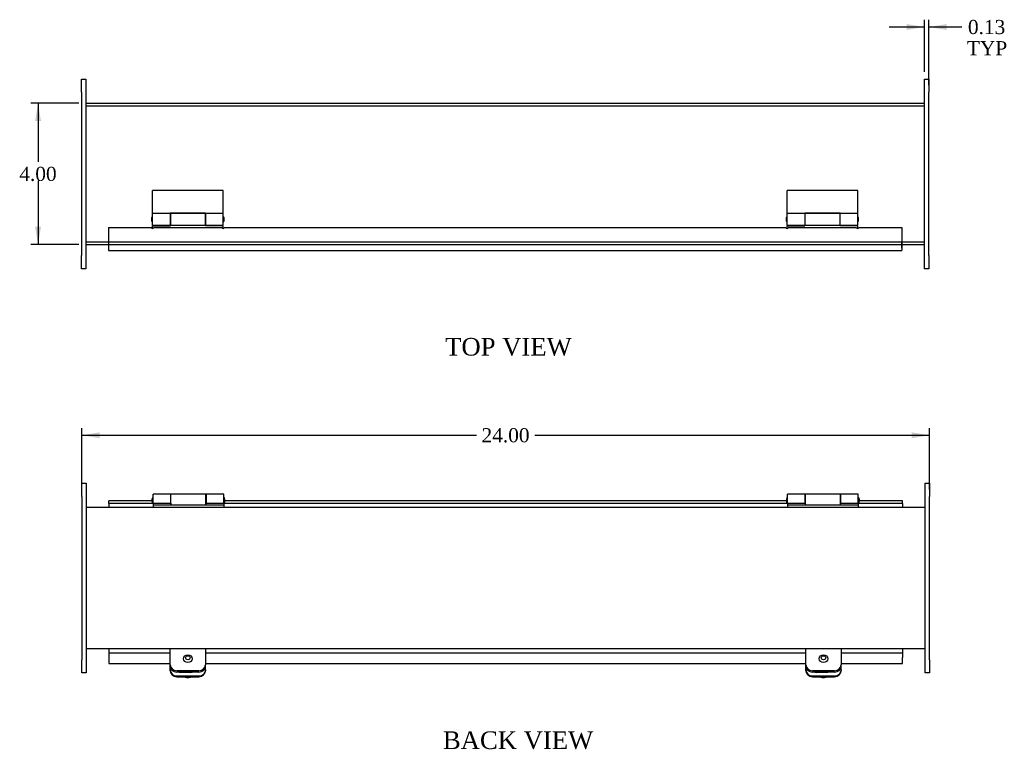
# Model space of a CAD drawing. Header units: inches. Extents: x 2 to 77.6, y 1.4 to 51.4.
# Tile 2 of 3: x 14.5 to 42.4, y 29.5 to 50.2. Entities that reach past the tile are written whole.
import ezdxf
from ezdxf.enums import TextEntityAlignment as Align
from ezdxf.lldxf.tags import DXFTag

# ---------------------------------------------------------------- set-up
doc = ezdxf.new("R2010")
doc.units = ezdxf.units.IN
doc.header["$MEASUREMENT"] = 0
for name, color, linetype in [('COM40176', 7, 'CONTINUOUS'), ('COM49230', 7, 'CONTINUOUS'), ('COM49231', 7, 'CONTINUOUS'), ('COM52631', 7, 'CONTINUOUS'), ('COM71012', 7, 'CONTINUOUS'), ('DEFAULT', 7, 'CONTINUOUS'), ('GSK11095', 7, 'CONTINUOUS'), ('HNG11000', 7, 'CONTINUOUS'), ('SCS19419', 7, 'CONTINUOUS')]:
    doc.layers.add(name, color=color, linetype=linetype)
doc.styles.add('SEACAD_TIMES_NEW_ROMAN', font='times.ttf')
tags = doc.linetypes.add('HIDDEN2', pattern=[0.1875, 0.125, -0.0625]).pattern_tags.tags
tags[6:7] = [DXFTag(74, 4), DXFTag(75, 0), DXFTag(340, '0'), DXFTag(46, 0.0), DXFTag(50, 0.0), DXFTag(44, 0.0), DXFTag(45, 0.0)]
tags[4:5] = [DXFTag(74, 4), DXFTag(75, 0), DXFTag(340, '0'), DXFTag(46, 0.0), DXFTag(50, 0.0), DXFTag(44, 0.0), DXFTag(45, 0.0)]

# ---------------------------------------------------------------- blocks, each defined once
blk = doc.blocks.new('GDIMGGROUP')
at = {"layer": 'DEFAULT', "linetype": 'Continuous'}
for points in [[(14.974, 47.295), (15.14, 47.295), (15.057, 47.795)], [(14.974, 44.295), (15.057, 43.795), (15.14, 44.295)]]:
    blk.add_hatch(color=136, dxfattribs=at).paths.add_polyline_path(points)
at = {"layer": 'DEFAULT', "color": 136, "linetype": 'Continuous'}
for p, q in [((16.208, 47.795), (14.857, 47.795)), ((15.057, 47.795), (15.057, 46.135)), ((15.057, 45.595), (15.057, 43.795)), ((16.208, 43.795), (14.857, 43.795))]:
    blk.add_line(p, q, dxfattribs=at)
at = {"layer": 'DEFAULT', "color": 136, "linetype": 'Continuous', "style": 'SEACAD_TIMES_NEW_ROMAN'}
blk.add_text('4.00', height=0.4, dxfattribs=at).set_placement((14.526, 45.995), align=Align.TOP_LEFT)
blk = doc.blocks.new('GDIMGGROUP10')
at = {"layer": 'DEFAULT', "linetype": 'Continuous'}
for points in [[(39.658, 50.039), (39.658, 49.873), (40.158, 49.956)], [(40.783, 50.039), (40.283, 49.956), (40.783, 49.873)]]:
    blk.add_hatch(color=136, dxfattribs=at).paths.add_polyline_path(points)
at = {"layer": 'DEFAULT', "color": 136, "linetype": 'Continuous'}
for p, q in [((39.158, 49.956), (40.158, 49.956)), ((40.158, 48.682), (40.158, 50.156)), ((40.283, 48.307), (40.283, 50.156)), ((40.283, 49.956), (41.021, 49.956)), ((41.021, 49.956), (41.221, 49.956))]:
    blk.add_line(p, q, dxfattribs=at)
at = {"layer": 'DEFAULT', "color": 136, "linetype": 'Continuous', "style": 'SEACAD_TIMES_NEW_ROMAN'}
for s, p in [('0.13', (41.39, 50.156)), ('TYP', (41.361, 49.556))]:
    blk.add_text(s, height=0.4, dxfattribs=at).set_placement(p, align=Align.TOP_LEFT)
blk = doc.blocks.new('GDIMGGROUP19')
at = {"layer": 'DEFAULT', "linetype": 'Continuous'}
for points in [[(16.799, 38.473), (16.299, 38.39), (16.799, 38.306)], [(39.799, 38.473), (39.799, 38.306), (40.299, 38.39)]]:
    blk.add_hatch(color=136, dxfattribs=at).paths.add_polyline_path(points)
at = {"layer": 'DEFAULT', "color": 136, "linetype": 'Continuous'}
for p, q in [((16.299, 36.855), (16.299, 38.59)), ((40.299, 36.855), (40.299, 38.59)), ((16.299, 38.39), (27.476, 38.39)), ((29.121, 38.39), (40.299, 38.39))]:
    blk.add_line(p, q, dxfattribs=at)
at = {"layer": 'DEFAULT', "color": 136, "linetype": 'Continuous', "style": 'SEACAD_TIMES_NEW_ROMAN'}
blk.add_text('24.00', height=0.4, dxfattribs=at).set_placement((27.616, 38.59), align=Align.TOP_LEFT)

msp = doc.modelspace()

# ---------------------------------------------------------------- linework, layer by layer
at = {"layer": 'COM40176', "color": 7, "linetype": 'Continuous'}
for p, q in [((18.799, 31.744), (18.799, 31.85)), ((19.799, 31.744), (19.799, 31.85)), ((36.799, 31.744), (36.799, 31.85)), ((37.799, 31.744), (37.799, 31.85)), ((18.799, 31.72), (18.799, 31.744)), ((18.987, 31.574), (19.611, 31.574)), ((18.987, 31.55), (19.611, 31.55)), ((19.376, 31.673), (19.095, 31.673)), ((19.799, 31.744), (19.799, 31.72)), ((36.799, 31.72), (36.799, 31.744)), ((36.987, 31.574), (37.611, 31.574)), ((36.987, 31.55), (37.611, 31.55)), ((37.376, 31.673), (37.095, 31.673)), ((37.799, 31.744), (37.799, 31.72))]:
    msp.add_line(p, q, dxfattribs=at)
for centre, major_axis, start_param, end_param in [((18.987, 31.744), (-0.188, 0), 0, 1.570796), ((18.987, 31.72), (0.188, 0), 3.141593, 4.712389), ((19.095, 31.8), (0.141, 0), 4.393647, 4.712389), ((19.376, 31.8), (-0.141, 0), 1.570796, 1.889538), ((19.611, 31.744), (-0.188, 0), 1.570796, 3.141593), ((19.611, 31.72), (0.188, 0), 4.712389, 6.283185), ((36.987, 31.744), (-0.188, 0), 0, 1.570796), ((36.987, 31.72), (0.188, 0), 3.141593, 4.712389), ((37.095, 31.8), (0.141, 0), 4.393647, 4.712389), ((37.376, 31.8), (-0.141, 0), 1.570796, 1.889538), ((37.611, 31.744), (-0.188, 0), 1.570796, 3.141593), ((37.611, 31.72), (0.188, 0), 4.712389, 6.283185)]:
    msp.add_ellipse(centre, major_axis=major_axis, ratio=0.906308, start_param=start_param, end_param=end_param, dxfattribs=at)
at = {"layer": 'COM49230', "color": 7, "linetype": 'Continuous'}
for p, q in [((16.408, 47.795), (40.158, 47.795)), ((16.408, 43.795), (17.049, 43.795)), ((39.517, 43.795), (40.158, 43.795)), ((40.174, 36.343), (16.424, 36.343)), ((40.174, 32.343), (16.424, 32.343))]:
    msp.add_line(p, q, dxfattribs=at)
at = {"layer": 'COM49230', "color": 7, "linetype": 'HIDDEN2'}
for p, q in [((16.408, 47.723), (40.158, 47.723)), ((16.408, 43.867), (40.158, 43.867)), ((17.049, 43.795), (39.517, 43.795))]:
    msp.add_line(p, q, dxfattribs=at)
at = {"layer": 'COM49231', "color": 7, "linetype": 'Continuous'}
for p, q in [((17.049, 44.279), (17.049, 43.731)), ((17.049, 44.279), (18.269, 44.279)), ((18.329, 44.279), (20.269, 44.279)), ((20.329, 44.279), (36.237, 44.279)), ((36.297, 44.279), (38.237, 44.279)), ((38.297, 44.279), (39.517, 44.279)), ((39.517, 44.279), (39.517, 43.731)), ((17.049, 43.731), (17.049, 43.623)), ((17.049, 43.623), (39.517, 43.623)), ((39.517, 43.731), (39.517, 43.623)), ((17.065, 36.458), (17.065, 36.53)), ((18.285, 36.53), (17.065, 36.53)), ((18.29, 36.53), (18.285, 36.53)), ((18.285, 36.53), (18.285, 36.458)), ((20.345, 36.53), (20.34, 36.53)), ((20.345, 36.458), (20.345, 36.53)), ((36.253, 36.53), (20.345, 36.53)), ((36.258, 36.53), (36.253, 36.53)), ((36.253, 36.53), (36.253, 36.458)), ((38.313, 36.53), (38.308, 36.53)), ((39.533, 36.53), (38.313, 36.53)), ((38.313, 36.458), (38.313, 36.53)), ((39.533, 36.458), (39.533, 36.53)), ((18.285, 36.458), (17.065, 36.458)), ((18.315, 36.458), (18.285, 36.458)), ((20.345, 36.458), (20.315, 36.458)), ((36.253, 36.458), (20.345, 36.458)), ((36.283, 36.458), (36.253, 36.458)), ((38.313, 36.458), (38.283, 36.458)), ((39.533, 36.458), (38.313, 36.458)), ((17.065, 32.227), (18.799, 32.227)), ((17.065, 32.227), (17.065, 32.093)), ((17.065, 32.093), (17.065, 31.92)), ((19.799, 32.227), (36.799, 32.227)), ((37.799, 32.227), (39.533, 32.227)), ((39.533, 32.227), (39.533, 32.093)), ((39.533, 31.92), (39.533, 32.093)), ((17.065, 31.92), (18.799, 31.92)), ((19.799, 31.92), (36.799, 31.92)), ((37.799, 31.92), (39.533, 31.92))]:
    msp.add_line(p, q, dxfattribs=at)
for centre in [(18.299, 44.279), (20.299, 44.279), (36.267, 44.279), (38.267, 44.279)]:
    msp.add_arc(centre, 0.03, 180, 0, dxfattribs=at)
at = {"layer": 'COM52631', "color": 7, "linetype": 'Continuous'}
for p, q in [((18.799, 32.26), (18.799, 32.343)), ((18.799, 31.89), (18.799, 32.26)), ((19.799, 32.343), (19.799, 32.26)), ((19.799, 32.26), (19.799, 31.89)), ((36.799, 32.26), (36.799, 32.343)), ((36.799, 31.89), (36.799, 32.26)), ((37.799, 32.343), (37.799, 32.26)), ((37.799, 32.26), (37.799, 31.89)), ((18.799, 31.85), (18.799, 31.89)), ((19.799, 31.85), (19.799, 31.89)), ((36.799, 31.85), (36.799, 31.89)), ((37.799, 31.85), (37.799, 31.89)), ((19.611, 31.72), (18.987, 31.72)), ((19.611, 31.679), (18.987, 31.679)), ((37.611, 31.72), (36.987, 31.72)), ((37.611, 31.679), (36.987, 31.679))]:
    msp.add_line(p, q, dxfattribs=at)
for centre, start_param, end_param in [((18.987, 31.89), 3.141593, 4.712389), ((18.987, 31.85), 3.141593, 4.712389), ((19.611, 31.89), 4.712389, 6.283185), ((19.611, 31.85), 4.712389, 6.283185), ((36.987, 31.89), 3.141593, 4.712389), ((36.987, 31.85), 3.141593, 4.712389), ((37.611, 31.89), 4.712389, 6.283185), ((37.611, 31.85), 4.712389, 6.283185)]:
    msp.add_ellipse(centre, major_axis=(0.188, 0), ratio=0.906308, start_param=start_param, end_param=end_param, dxfattribs=at)
at = {"layer": 'COM71012', "color": 7, "linetype": 'Continuous'}
for p, q in [((16.283, 48.482), (16.408, 48.482)), ((16.283, 48.107), (16.283, 48.482)), ((16.408, 48.482), (16.408, 48.107)), ((40.158, 48.107), (40.158, 48.482)), ((40.158, 48.482), (40.283, 48.482)), ((40.283, 48.482), (40.283, 48.107)), ((16.283, 48.107), (16.283, 43.482)), ((16.408, 48.107), (16.408, 43.482)), ((40.158, 43.482), (40.158, 48.107)), ((40.283, 43.482), (40.283, 48.107)), ((16.283, 43.107), (16.283, 43.482)), ((16.408, 43.482), (16.408, 43.107)), ((40.158, 43.107), (40.158, 43.482)), ((40.283, 43.482), (40.283, 43.107)), ((16.408, 43.107), (16.283, 43.107)), ((40.283, 43.107), (40.158, 43.107)), ((16.299, 37.03), (16.424, 37.03)), ((16.299, 36.655), (16.299, 37.03)), ((16.424, 37.03), (16.424, 36.655)), ((40.174, 36.655), (40.174, 37.03)), ((40.174, 37.03), (40.299, 37.03)), ((40.299, 37.03), (40.299, 36.655)), ((16.299, 36.655), (16.299, 32.03)), ((16.424, 36.655), (16.424, 32.03)), ((40.174, 32.03), (40.174, 36.655)), ((40.299, 32.03), (40.299, 36.655)), ((16.299, 31.655), (16.299, 32.03)), ((16.424, 32.03), (16.424, 31.655)), ((40.174, 31.655), (40.174, 32.03)), ((40.299, 32.03), (40.299, 31.655)), ((16.424, 31.655), (16.299, 31.655)), ((40.299, 31.655), (40.174, 31.655))]:
    msp.add_line(p, q, dxfattribs=at)
at = {"layer": 'GSK11095', "color": 7, "linetype": 'Continuous'}
for p, q in [((39.517, 43.883), (39.517, 43.883)), ((39.517, 43.883), (39.517, 43.883)), ((39.517, 43.695), (39.517, 43.883)), ((39.517, 43.695), (39.517, 43.695)), ((39.517, 43.695), (39.517, 43.695)), ((17.065, 36.458), (17.065, 36.458)), ((17.065, 36.458), (17.065, 36.343)), ((17.065, 36.458), (17.065, 36.458)), ((39.533, 36.458), (39.533, 36.343)), ((17.065, 32.343), (17.065, 32.227)), ((17.065, 32.227), (17.065, 32.227)), ((17.065, 32.227), (17.065, 32.227)), ((39.533, 32.343), (39.533, 32.227))]:
    msp.add_line(p, q, dxfattribs=at)
at = {"layer": 'HNG11000', "color": 7, "linetype": 'Continuous'}
for p, q in [((18.299, 44.677), (18.299, 45.321)), ((20.299, 45.321), (18.299, 45.321)), ((20.299, 44.677), (20.299, 45.321)), ((36.267, 44.677), (36.267, 45.321)), ((38.267, 45.321), (36.267, 45.321)), ((38.267, 44.677), (38.267, 45.321)), ((18.299, 44.34), (18.299, 44.677)), ((18.799, 44.677), (18.299, 44.677)), ((18.799, 44.686), (18.799, 44.677)), ((19.799, 44.686), (18.799, 44.686)), ((18.799, 44.677), (18.799, 44.34)), ((18.804, 44.677), (18.804, 44.34)), ((19.794, 44.677), (18.804, 44.677)), ((19.794, 44.677), (19.794, 44.34)), ((19.799, 44.677), (19.799, 44.686)), ((19.799, 44.34), (19.799, 44.677)), ((20.299, 44.677), (19.799, 44.677)), ((20.299, 44.34), (20.299, 44.677)), ((36.267, 44.34), (36.267, 44.677)), ((36.767, 44.677), (36.267, 44.677)), ((36.767, 44.686), (36.767, 44.677)), ((37.767, 44.686), (36.767, 44.686)), ((36.767, 44.677), (36.767, 44.34)), ((36.772, 44.677), (36.772, 44.34)), ((37.762, 44.677), (36.772, 44.677)), ((37.762, 44.677), (37.762, 44.34)), ((37.767, 44.677), (37.767, 44.686)), ((37.767, 44.34), (37.767, 44.677)), ((38.267, 44.677), (37.767, 44.677)), ((38.267, 44.34), (38.267, 44.677)), ((18.274, 44.548), (18.274, 44.468)), ((18.299, 44.34), (18.799, 44.34)), ((18.804, 44.598), (18.799, 44.598)), ((18.799, 44.418), (18.804, 44.418)), ((18.804, 44.34), (18.804, 44.32)), ((18.804, 44.34), (19.794, 44.34)), ((19.799, 44.598), (19.794, 44.598)), ((19.794, 44.418), (19.799, 44.418)), ((19.794, 44.34), (19.794, 44.32)), ((19.799, 44.34), (20.299, 44.34)), ((20.324, 44.468), (20.324, 44.548)), ((36.242, 44.548), (36.242, 44.468)), ((36.267, 44.34), (36.767, 44.34)), ((36.772, 44.598), (36.767, 44.598)), ((36.767, 44.418), (36.772, 44.418)), ((36.772, 44.34), (36.772, 44.32)), ((36.772, 44.34), (37.762, 44.34)), ((37.767, 44.598), (37.762, 44.598)), ((37.762, 44.418), (37.767, 44.418)), ((37.762, 44.34), (37.762, 44.32)), ((37.767, 44.34), (38.267, 44.34)), ((38.292, 44.468), (38.292, 44.548)), ((18.299, 44.249), (18.299, 44.32)), ((18.299, 44.32), (18.804, 44.32)), ((20.299, 44.32), (19.794, 44.32)), ((20.299, 44.249), (20.299, 44.32)), ((36.267, 44.249), (36.267, 44.32)), ((36.267, 44.32), (36.772, 44.32)), ((38.267, 44.32), (37.762, 44.32)), ((38.267, 44.249), (38.267, 44.32)), ((18.29, 36.512), (18.29, 36.592)), ((18.315, 36.462), (18.315, 36.721)), ((18.815, 36.721), (18.315, 36.721)), ((18.815, 36.462), (18.815, 36.721)), ((18.82, 36.642), (18.815, 36.642)), ((18.82, 36.418), (18.82, 36.721)), ((19.81, 36.721), (18.82, 36.721)), ((19.81, 36.418), (19.81, 36.721)), ((19.815, 36.642), (19.81, 36.642)), ((19.815, 36.721), (19.815, 36.462)), ((20.315, 36.721), (19.815, 36.721)), ((20.315, 36.462), (20.315, 36.721)), ((20.34, 36.592), (20.34, 36.512)), ((36.258, 36.512), (36.258, 36.592)), ((36.283, 36.462), (36.283, 36.721)), ((36.783, 36.721), (36.283, 36.721)), ((36.783, 36.462), (36.783, 36.721)), ((36.788, 36.642), (36.783, 36.642)), ((36.788, 36.418), (36.788, 36.721)), ((37.778, 36.721), (36.788, 36.721)), ((37.778, 36.418), (37.778, 36.721)), ((37.783, 36.642), (37.778, 36.642)), ((37.783, 36.721), (37.783, 36.462)), ((38.283, 36.721), (37.783, 36.721)), ((38.283, 36.462), (38.283, 36.721)), ((38.308, 36.592), (38.308, 36.512)), ((18.315, 36.462), (18.315, 36.418)), ((18.315, 36.462), (18.815, 36.462)), ((18.315, 36.418), (18.315, 36.343)), ((18.315, 36.418), (20.315, 36.418)), ((18.34, 36.462), (18.82, 36.462)), ((18.815, 36.462), (18.815, 36.418)), ((18.815, 36.458), (18.82, 36.458)), ((19.81, 36.462), (20.29, 36.462)), ((19.815, 36.458), (19.81, 36.458)), ((19.815, 36.462), (20.315, 36.462)), ((19.815, 36.418), (19.815, 36.462)), ((20.315, 36.462), (20.315, 36.418)), ((20.315, 36.418), (20.315, 36.343)), ((36.283, 36.462), (36.283, 36.418)), ((36.283, 36.462), (36.783, 36.462)), ((36.283, 36.418), (36.283, 36.343)), ((36.283, 36.418), (38.283, 36.418)), ((36.308, 36.462), (36.788, 36.462)), ((36.783, 36.462), (36.783, 36.418)), ((36.783, 36.458), (36.788, 36.458)), ((37.778, 36.462), (38.258, 36.462)), ((37.783, 36.458), (37.778, 36.458)), ((37.783, 36.462), (38.283, 36.462)), ((37.783, 36.418), (37.783, 36.462)), ((38.283, 36.462), (38.283, 36.418)), ((38.283, 36.418), (38.283, 36.343))]:
    msp.add_line(p, q, dxfattribs=at)
for centre, start, end in [((18.324, 44.548), 120, 180), ((18.324, 44.468), 180, 240), ((20.274, 44.548), 0, 60), ((20.274, 44.468), 300, 0), ((36.292, 44.548), 120, 180), ((36.292, 44.468), 180, 240), ((38.242, 44.548), 0, 60), ((38.242, 44.468), 300, 0), ((18.34, 36.592), 120, 180), ((20.29, 36.592), 0, 60), ((36.308, 36.592), 120, 180), ((38.258, 36.592), 0, 60), ((18.34, 36.512), 180, 240), ((18.34, 36.512), 265.0428, 270), ((20.29, 36.512), 270, 274.9572), ((20.29, 36.512), 300, 0), ((36.308, 36.512), 180, 240), ((36.308, 36.512), 265.0428, 270), ((38.258, 36.512), 270, 274.9572), ((38.258, 36.512), 300, 0)]:
    msp.add_arc(centre, 0.05, start, end, dxfattribs=at)
at = {"layer": 'SCS19419', "color": 7, "linetype": 'Continuous'}
for centre, radius, start, end in [((19.29, 31.757), 0.231, 199.4627, 200.1782), ((19.29, 31.757), 0.231, 243.9086, 263.4389), ((19.276, 31.596), 0.0702, 259.8658, 267.1002), ((19.319, 31.597), 0.0719, 272.304, 279.3815), ((19.307, 31.757), 0.232, 275.9332, 295.9827), ((37.29, 31.757), 0.231, 199.4627, 200.1782), ((37.29, 31.757), 0.231, 243.9086, 263.4389), ((37.276, 31.596), 0.0702, 259.8658, 267.1002), ((37.319, 31.597), 0.0719, 272.304, 279.3815), ((37.307, 31.757), 0.232, 275.9332, 295.9827)]:
    msp.add_arc(centre, radius, start, end, dxfattribs=at)
for centre, major_axis in [((19.299, 32.06), (0.123, 0)), ((19.299, 32.085), (-0.063, 0)), ((37.299, 32.06), (0.123, 0)), ((37.299, 32.085), (-0.063, 0))]:
    msp.add_ellipse(centre, major_axis=major_axis, ratio=0.906308, dxfattribs=at)
for centre, major_axis, start_param, end_param in [((19.299, 31.776), (0.123, 0), 4.194057, 4.325753), ((19.299, 31.734), (0.231, 0), 4.597797, 4.814448), ((19.299, 31.776), (0.123, 0), 5.099025, 5.230721), ((37.299, 31.776), (0.123, 0), 4.194057, 4.325753), ((37.299, 31.734), (0.231, 0), 4.597797, 4.814448), ((37.299, 31.776), (0.123, 0), 5.099025, 5.230721)]:
    msp.add_ellipse(centre, major_axis=major_axis, ratio=0.906308, start_param=start_param, end_param=end_param, dxfattribs=at)

# ---------------------------------------------------------------- block references
at = {"layer": 'DEFAULT'}
for name in ['GDIMGGROUP10', 'GDIMGGROUP', 'GDIMGGROUP19']:
    msp.add_blockref(name, (0, 0), dxfattribs=at)

# ---------------------------------------------------------------- texts
at = {"layer": 'DEFAULT', "color": 136, "linetype": 'Continuous', "style": 'SEACAD_TIMES_NEW_ROMAN'}
for s, p in [('TOP VIEW', (26.585, 41.147)), ('BACK VIEW', (26.522, 30.001))]:
    msp.add_text(s, height=0.5, dxfattribs=at).set_placement(p, align=Align.TOP_LEFT)

doc.saveas('drawing.dxf')
